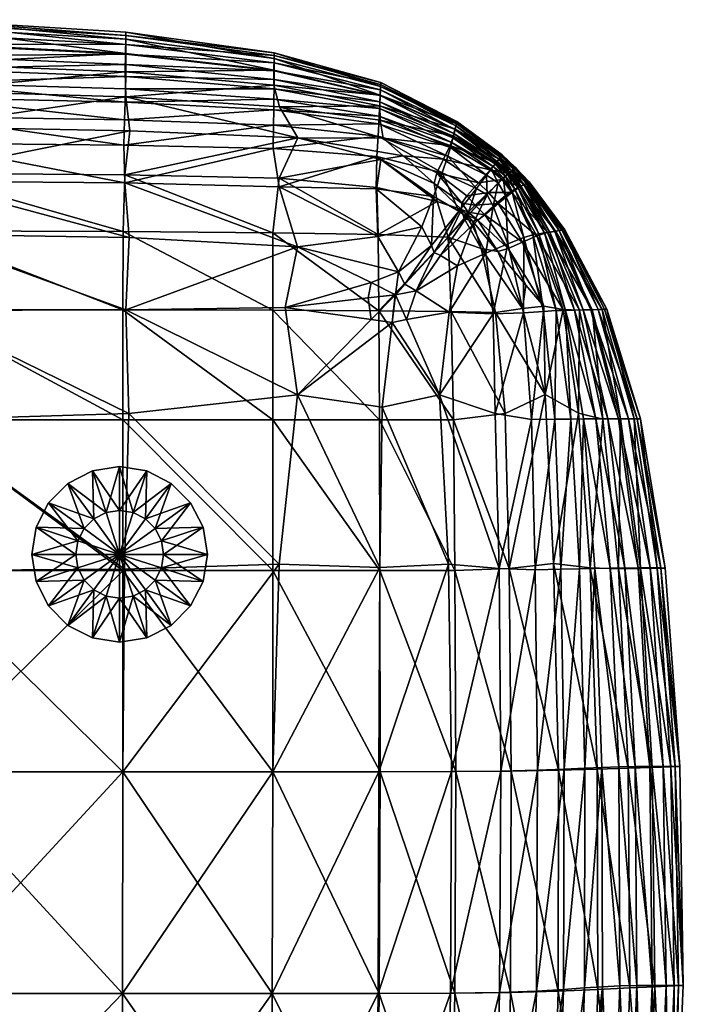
# Model space of a CAD drawing. Header units: centimetres. Extents: x -65 to 65, y -44 to 44.
# Tile 16 of 16: x 46 to 65, y 16 to 44. Entities that reach past the tile are written whole.
import ezdxf

# ---------------------------------------------------------------- set-up
doc = ezdxf.new("R2010")
doc.units = ezdxf.units.CM
doc.layers.get('0').update_dxf_attribs({"true_color": 0xc7c7c7})

msp = doc.modelspace()

# ---------------------------------------------------------------- meshes
at = {"color": 251, "true_color": 0x565656}
mesh = msp.add_polyface(dxfattribs=at)
corners = [(49.083, 40.591, 36.725), (43.115, 40.702, 36.756), (43.087, 39.389, 38.363), (48.938, 39.335, 38.297), (48.969, 41.56, 34.94), (43.149, 41.727, 34.948), (43.183, 42.501, 32.968), (48.943, 42.273, 32.968), (48.957, 42.798, 30.239), (43.211, 43.085, 30.24), (49.061, 37.557, 3.822), (43.07, 37.653, 3.796), (43.087, 39.157, 4.194), (48.939, 39.108, 4.209), (48.97, 35.493, 3.532), (43.061, 35.472, 3.474), (49.056, 32.54, 3.317), (48.969, 43.403, 21.499), (48.965, 43.204, 26.186), (53.188, 42.651, 26.181), (53.185, 42.32, 30.237), (48.957, 41.784, 6.834), (48.965, 42.144, 7.891), (53.188, 41.786, 7.891), (48.969, 42.478, 9.157), (53.19, 42.058, 9.157), (48.971, 42.777, 10.655), (53.19, 42.302, 10.654), (48.971, 43.051, 13.015), (53.19, 42.525, 13.013), (53.863, 40.395, 36.665), (53.179, 41.891, 32.967), (53.856, 37.286, 3.852), (53.854, 33.077, 3.486), (43.239, 43.649, 16.873), (48.971, 43.305, 16.869), (43.239, 43.366, 13.016), (43.236, 43.757, 21.504), (43.115, 40.239, 4.67), (48.909, 40.183, 4.677), (43.149, 41, 5.25), (48.926, 40.908, 5.252), (48.943, 41.407, 5.962), (43.183, 41.539, 5.962), (43.211, 41.959, 6.834), (48.881, 32.362, 41.495), (48.882, 35.49, 40.675), (43.061, 35.495, 40.882), (43.07, 37.745, 39.741), (48.886, 37.725, 39.612), (53.157, 37.691, 39.397), (53.155, 35.482, 40.331), (53.166, 40.09, 4.689), (53.172, 40.754, 5.255), (53.179, 41.186, 5.962), (53.185, 41.493, 6.834), (43.239, 43.062, 10.655), (43.236, 42.729, 9.157), (43.228, 42.358, 7.891), (53.19, 42.733, 16.864), (53.19, 42.812, 21.492), (43.228, 43.537, 26.189)]
mesh.append_faces([[corners[k] for k in face] for face in [(0, 1, 2), (2, 3, 0), (1, 0, 4), (4, 5, 1), (6, 7, 8), (8, 9, 6), (7, 6, 5), (5, 4, 7), (10, 11, 12), (12, 13, 10), (11, 10, 14), (14, 15, 11), (15, 14, 16), (17, 18, 19), (18, 8, 20), (21, 22, 23), (22, 24, 25), (24, 26, 27), (26, 28, 29), (30, 0, 3), (4, 0, 30), (20, 8, 7), (31, 7, 4), (32, 10, 13), (14, 10, 32), (33, 16, 14), (34, 35, 28), (28, 36, 34), (35, 34, 37), (37, 17, 35), (38, 39, 13), (13, 12, 38), (39, 38, 40), (40, 41, 39), (42, 43, 44), (44, 21, 42), (43, 42, 41), (41, 40, 43), (45, 46, 47), (48, 47, 46), (46, 49, 48), (2, 48, 49), (49, 3, 2), (3, 49, 50), (49, 46, 51), (13, 39, 52), (39, 41, 53), (41, 42, 54), (42, 21, 55), (56, 36, 28), (28, 26, 56), (57, 56, 26), (26, 24, 57), (58, 57, 24), (24, 22, 58), (44, 58, 22), (22, 21, 44), (28, 35, 59), (35, 17, 60), (61, 9, 8), (8, 18, 61), (37, 61, 18), (18, 17, 37)]], dxfattribs={"vtx2": -1, "color": 251})
mesh = msp.add_polyface(dxfattribs=at)
corners = [(53.188, 42.651, 26.181), (53.19, 42.812, 21.492), (48.969, 43.403, 21.499), (53.185, 42.32, 30.237), (48.965, 43.204, 26.186), (56.209, 41.611, 30.234), (56.219, 41.852, 26.175), (56.224, 41.97, 21.485), (53.188, 41.786, 7.891), (53.185, 41.493, 6.834), (48.957, 41.784, 6.834), (53.19, 42.058, 9.157), (48.965, 42.144, 7.891), (56.202, 41.421, 9.157), (56.194, 41.224, 7.891), (56.185, 41.01, 6.834), (53.19, 42.302, 10.654), (48.969, 42.478, 9.157), (53.19, 42.525, 13.013), (48.971, 42.777, 10.655), (56.216, 41.761, 13.01), (56.209, 41.599, 10.653), (48.938, 39.335, 38.297), (53.334, 39.244, 38.186), (53.863, 40.395, 36.665), (56.229, 39.776, 37.193), (56.119, 38.979, 38.167), (53.347, 41.279, 34.925), (56.295, 40.382, 36.013), (48.969, 41.56, 34.94), (53.179, 41.891, 32.967), (56.196, 41.3, 32.966), (48.943, 42.273, 32.968), (56.214, 40.897, 34.762), (48.939, 39.108, 4.209), (53.335, 38.998, 4.232), (53.856, 37.286, 3.852), (56.14, 37.585, 3.978), (56.092, 38.943, 4.297), (53.505, 35.559, 3.628), (55.952, 36.272, 3.754), (55.863, 35.839, 3.702), (48.97, 35.493, 3.532), (53.854, 33.077, 3.486), (55.951, 35.219, 3.663), (53.157, 37.691, 39.397), (53.155, 35.482, 40.331), (48.886, 37.725, 39.612), (56.174, 35.469, 39.8), (56.152, 37.639, 39.034), (53.154, 32.362, 41.021), (48.882, 35.49, 40.675), (56.189, 32.362, 40.331), (53.166, 40.09, 4.689), (53.172, 40.754, 5.255), (48.909, 40.183, 4.677), (56.155, 40.441, 5.262), (56.112, 39.86, 4.716), (53.179, 41.186, 5.962), (48.926, 40.908, 5.252), (48.943, 41.407, 5.962), (56.176, 40.787, 5.962), (53.19, 42.733, 16.864), (48.971, 43.051, 13.015), (48.971, 43.305, 16.869), (56.222, 41.912, 16.859)]
mesh.append_faces([[corners[k] for k in face] for face in [(0, 1, 2), (3, 0, 4), (0, 3, 5), (5, 6, 0), (1, 0, 6), (6, 7, 1), (8, 9, 10), (11, 8, 12), (8, 11, 13), (13, 14, 8), (9, 8, 14), (14, 15, 9), (16, 11, 17), (18, 16, 19), (16, 18, 20), (20, 21, 16), (11, 16, 21), (21, 13, 11), (22, 23, 24), (25, 24, 23), (23, 26, 25), (27, 24, 28), (24, 27, 29), (30, 31, 5), (5, 3, 30), (32, 30, 3), (29, 27, 30), (31, 30, 27), (27, 33, 31), (34, 35, 36), (37, 36, 35), (35, 38, 37), (39, 36, 40), (40, 41, 39), (36, 39, 42), (42, 39, 43), (44, 43, 39), (39, 41, 44), (45, 23, 22), (46, 45, 47), (45, 46, 48), (48, 49, 45), (23, 45, 49), (49, 26, 23), (50, 46, 51), (52, 48, 46), (53, 35, 34), (54, 53, 55), (53, 54, 56), (56, 57, 53), (35, 53, 57), (57, 38, 35), (58, 54, 59), (9, 58, 60), (58, 9, 15), (15, 61, 58), (54, 58, 61), (61, 56, 54), (62, 18, 63), (1, 62, 64), (62, 1, 7), (7, 65, 62), (18, 62, 65), (65, 20, 18)]], dxfattribs={"vtx2": -1, "color": 251})
mesh = msp.add_polyface(dxfattribs=at)
corners = [(56.219, 41.852, 26.175), (58.379, 40.787, 26.171), (58.396, 40.86, 21.478), (56.224, 41.97, 21.485), (56.209, 41.611, 30.234), (58.344, 40.636, 30.232), (56.209, 41.599, 10.653), (58.339, 40.628, 10.652), (58.311, 40.517, 9.157), (56.202, 41.421, 9.157), (56.216, 41.761, 13.01), (58.365, 40.73, 13.008), (59.427, 39.581, 6.839), (58.248, 40.26, 6.834), (58.281, 40.394, 7.891), (56.194, 41.224, 7.891), (56.185, 41.01, 6.834), (59.483, 39.654, 7.894), (53.863, 40.395, 36.665), (56.229, 39.776, 37.193), (56.864, 39.882, 36.579), (56.295, 40.382, 36.013), (56.214, 40.897, 34.762), (53.347, 41.279, 34.925), (59.343, 39.478, 34.69), (58.2, 40.17, 34.703), (58.009, 39.788, 35.778), (57.824, 39.396, 36.53), (59.008, 39.11, 35.748), (58.681, 38.738, 36.48), (56.196, 41.3, 32.966), (58.298, 40.441, 32.965), (59.514, 39.68, 32.96), (56.092, 38.943, 4.297), (57.726, 38.72, 4.406), (57.396, 37.856, 4.138), (57.834, 38.58, 37.974), (56.119, 38.979, 38.167), (56.152, 37.639, 39.034), (59.239, 39.328, 5.302), (58.139, 39.868, 5.275), (58.216, 40.121, 5.962), (56.176, 40.787, 5.962), (56.155, 40.441, 5.262), (59.371, 39.505, 5.971), (57.975, 39.396, 4.771), (58.955, 38.95, 4.84), (58.453, 38.304, 4.484), (56.112, 39.86, 4.716), (56.222, 41.912, 16.859), (58.388, 40.824, 16.854), (57.746, 39.091, 37.295), (58.524, 38.356, 37.816), (58.535, 38.529, 37.228), (58.675, 38.214, 38.011), (58.658, 38.209, 37.848), (58.675, 38.145, 4.568), (58.719, 38.278, 37.247), (58.66, 38.23, 37.279), (58.914, 38.471, 36.454), (58.719, 38.278, 37.247), (58.643, 38.202, 37.711)]
mesh.append_faces([[corners[k] for k in face] for face in [(0, 1, 2), (2, 3, 0), (1, 0, 4), (4, 5, 1), (6, 7, 8), (8, 9, 6), (7, 6, 10), (10, 11, 7), (12, 13, 14), (15, 14, 13), (13, 16, 15), (14, 15, 9), (9, 8, 14), (17, 14, 8), (18, 19, 20), (20, 21, 18), (21, 22, 23), (24, 25, 26), (21, 26, 25), (25, 22, 21), (26, 21, 20), (20, 27, 26), (28, 26, 27), (27, 29, 28), (30, 31, 5), (5, 4, 30), (31, 30, 22), (22, 25, 31), (32, 31, 25), (33, 34, 35), (36, 37, 38), (39, 40, 41), (42, 41, 40), (40, 43, 42), (41, 42, 16), (16, 13, 41), (44, 41, 13), (45, 46, 47), (47, 34, 45), (48, 45, 34), (34, 33, 48), (45, 48, 43), (43, 40, 45), (46, 45, 40), (49, 50, 11), (11, 10, 49), (50, 49, 3), (3, 2, 50), (51, 27, 20), (20, 19, 51), (36, 51, 19), (19, 37, 36), (51, 36, 52), (52, 53, 51), (27, 51, 53), (53, 29, 27), (54, 55, 52), (56, 47, 46), (57, 53, 52), (52, 55, 57), (58, 57, 55), (53, 57, 59), (59, 29, 53), (60, 58, 61)]], dxfattribs={"vtx2": -1, "color": 251})
mesh = msp.add_polyface(dxfattribs=at)
corners = [(58.379, 40.787, 26.171), (59.656, 39.869, 26.167), (59.686, 39.91, 21.474), (58.396, 40.86, 21.478), (58.344, 40.636, 30.232), (59.594, 39.787, 30.229), (58.339, 40.628, 10.652), (59.586, 39.783, 10.654), (59.537, 39.722, 9.159), (58.311, 40.517, 9.157), (58.365, 40.73, 13.008), (59.63, 39.838, 13.008), (58.281, 40.394, 7.891), (59.483, 39.654, 7.894), (59.427, 39.581, 6.839), (58.009, 39.788, 35.778), (59.008, 39.11, 35.748), (59.343, 39.478, 34.69), (58.298, 40.441, 32.965), (59.514, 39.68, 32.96), (58.2, 40.17, 34.703), (58.216, 40.121, 5.962), (59.371, 39.505, 5.971), (59.239, 39.328, 5.302), (58.248, 40.26, 6.834), (58.139, 39.868, 5.275), (58.955, 38.95, 4.84), (58.388, 40.824, 16.854), (59.67, 39.89, 16.852), (59.874, 39.381, 32.943), (59.839, 39.347, 32.933), (59.646, 39.171, 34.648), (59.679, 39.204, 34.664), (59.96, 38.837, 34.69), (59.297, 38.84, 35.714), (59.264, 38.808, 35.695), (60.034, 39.517, 26.163), (59.954, 39.454, 10.659), (59.898, 39.41, 9.166), (59.836, 39.361, 7.904), (59.801, 39.326, 7.911), (59.739, 39.276, 6.864), (59.773, 39.309, 6.854), (59.297, 38.84, 35.714), (59.679, 39.204, 34.664), (59.874, 39.381, 32.943), (59.964, 39.457, 30.22), (59.539, 39.084, 5.376), (59.567, 39.111, 5.348), (59.252, 38.773, 4.913), (59.779, 38.749, 5.302), (59.712, 39.258, 5.999), (59.68, 39.227, 6.017), (59.773, 39.309, 6.854), (59.712, 39.258, 5.999), (59.567, 39.111, 5.348), (59.252, 38.773, 4.913), (59.23, 38.752, 4.95), (60.005, 39.494, 13.012)]
mesh.append_faces([[corners[k] for k in face] for face in [(0, 1, 2), (2, 3, 0), (1, 0, 4), (4, 5, 1), (6, 7, 8), (8, 9, 6), (7, 6, 10), (10, 11, 7), (12, 13, 14), (9, 8, 13), (15, 16, 17), (18, 19, 5), (5, 4, 18), (20, 17, 19), (21, 22, 23), (24, 14, 22), (25, 23, 26), (27, 28, 11), (11, 10, 27), (28, 27, 3), (3, 2, 28), (29, 30, 31), (31, 32, 29), (33, 32, 34), (35, 34, 32), (32, 31, 35), (36, 1, 5), (37, 7, 11), (38, 8, 7), (39, 13, 8), (8, 38, 39), (39, 40, 41), (41, 42, 39), (13, 39, 42), (42, 14, 13), (43, 35, 31), (31, 44, 43), (16, 43, 44), (44, 17, 16), (45, 19, 17), (17, 44, 45), (30, 45, 44), (44, 31, 30), (19, 45, 46), (46, 5, 19), (47, 48, 49), (50, 48, 51), (52, 51, 48), (48, 47, 52), (51, 52, 41), (41, 53, 51), (54, 22, 14), (14, 42, 54), (52, 54, 42), (42, 41, 52), (54, 52, 47), (47, 55, 54), (22, 54, 55), (55, 23, 22), (56, 26, 23), (23, 55, 56), (55, 47, 57), (53, 41, 40), (58, 11, 28)]], dxfattribs={"vtx2": -1, "color": 251})
mesh = msp.add_polyface(dxfattribs=at)
corners = [(59.874, 39.381, 32.943), (60.183, 38.993, 32.96), (60.309, 39.061, 30.229), (59.964, 39.457, 30.22), (59.839, 39.347, 32.933), (59.929, 39.422, 30.215), (59.679, 39.204, 34.664), (59.96, 38.837, 34.69), (59.594, 39.787, 30.229), (59.964, 39.457, 30.22), (60.034, 39.517, 26.163), (59.999, 39.481, 26.161), (60.033, 39.51, 21.472), (60.068, 39.546, 21.473), (59.656, 39.869, 26.167), (59.686, 39.91, 21.474), (60.051, 39.532, 16.852), (60.428, 39.126, 16.852), (60.366, 39.093, 13.008), (60.005, 39.494, 13.012), (60.015, 39.496, 16.854), (59.97, 39.459, 13.014), (60.068, 39.546, 21.473), (60.452, 39.139, 21.474), (59.63, 39.838, 13.008), (60.005, 39.494, 13.012), (59.954, 39.454, 10.659), (59.919, 39.419, 10.663), (59.863, 39.375, 9.172), (59.898, 39.41, 9.166), (59.586, 39.783, 10.654), (59.801, 39.326, 7.911), (59.836, 39.361, 7.904), (59.874, 39.381, 32.943), (59.712, 39.258, 5.999), (59.957, 38.882, 5.971), (59.779, 38.749, 5.302), (59.773, 39.309, 6.854), (60.046, 38.93, 6.839), (59.836, 39.361, 7.904), (60.134, 38.976, 7.894), (59.898, 39.41, 9.166), (60.219, 39.019, 9.159), (59.954, 39.454, 10.659), (60.296, 39.058, 10.654), (60.051, 39.532, 16.852), (59.67, 39.89, 16.852), (60.034, 39.517, 26.163), (60.406, 39.113, 26.167)]
mesh.append_faces([[corners[k] for k in face] for face in [(0, 1, 2), (2, 3, 0), (4, 0, 3), (3, 5, 4), (1, 0, 6), (6, 7, 1), (8, 9, 10), (11, 10, 9), (9, 5, 11), (10, 11, 12), (12, 13, 10), (14, 10, 13), (13, 15, 14), (16, 17, 18), (18, 19, 16), (20, 16, 19), (19, 21, 20), (16, 20, 12), (12, 22, 16), (17, 16, 22), (22, 23, 17), (24, 25, 26), (27, 26, 25), (25, 21, 27), (26, 27, 28), (28, 29, 26), (30, 26, 29), (31, 32, 29), (29, 28, 31), (33, 4, 5), (5, 9, 33), (34, 35, 36), (35, 34, 37), (37, 38, 35), (39, 40, 38), (38, 37, 39), (31, 39, 37), (39, 31, 28), (28, 41, 39), (40, 39, 41), (41, 42, 40), (43, 44, 42), (42, 41, 43), (27, 43, 41), (41, 28, 27), (43, 27, 21), (21, 19, 43), (44, 43, 19), (19, 18, 44), (45, 46, 15), (15, 13, 45), (20, 45, 13), (13, 12, 20), (45, 20, 21), (21, 25, 45), (46, 45, 25), (47, 48, 23), (23, 22, 47), (11, 47, 22), (22, 12, 11), (47, 11, 5), (5, 3, 47), (48, 47, 3), (3, 2, 48)]], dxfattribs={"vtx2": -1, "color": 251})
mesh = msp.add_polyface(dxfattribs=at)
corners = [(60.973, 37.693, 32.966), (60.183, 38.993, 32.96), (59.96, 38.837, 34.69), (60.667, 37.603, 34.706), (61.203, 37.732, 30.233), (60.309, 39.061, 30.229), (60.261, 37.421, 35.79), (59.571, 38.518, 35.751), (59.19, 38.2, 36.484), (59.858, 37.24, 36.547), (61.42, 37.77, 16.855), (60.428, 39.126, 16.852), (60.452, 39.139, 21.474), (61.464, 37.777, 21.479), (61.306, 37.751, 13.009), (60.366, 39.093, 13.008), (59.423, 38.445, 4.84), (59.847, 37.376, 4.771), (59.214, 37.106, 4.406), (58.825, 37.9, 4.484), (59.779, 38.749, 5.302), (60.301, 37.551, 5.275), (60.561, 37.629, 5.962), (59.957, 38.882, 5.971), (60.046, 38.93, 6.839), (60.724, 37.657, 6.834), (59.084, 37.239, 37.977), (58.836, 38.021, 37.817), (58.6, 38.095, 38.069), (60.885, 37.684, 7.891), (60.134, 38.976, 7.894), (60.219, 39.019, 9.159), (61.039, 37.708, 9.157), (61.179, 37.73, 10.652), (60.296, 39.058, 10.654), (61.379, 37.762, 26.171), (60.406, 39.113, 26.167), (59.56, 37.155, 37.307), (58.989, 38.045, 37.231), (59.297, 38.84, 35.714), (59.264, 38.808, 35.695), (58.875, 38.436, 36.448), (58.914, 38.471, 36.454), (59.297, 38.84, 35.714), (59.008, 39.11, 35.748), (58.681, 38.738, 36.48), (58.914, 38.471, 36.454), (59.252, 38.773, 4.913), (58.675, 38.145, 4.568), (59.23, 38.752, 4.95), (58.659, 38.13, 4.612), (59.539, 39.084, 5.376), (59.567, 39.111, 5.348), (58.658, 38.209, 37.848), (58.675, 38.214, 38.011), (59.252, 38.773, 4.913), (59.567, 39.111, 5.348), (58.675, 38.145, 4.568), (58.955, 38.95, 4.84), (58.719, 38.278, 37.247), (58.66, 38.23, 37.279), (58.719, 38.278, 37.247)]
mesh.append_faces([[corners[k] for k in face] for face in [(0, 1, 2), (2, 3, 0), (1, 0, 4), (4, 5, 1), (6, 7, 8), (8, 9, 6), (7, 6, 3), (3, 2, 7), (10, 11, 12), (12, 13, 10), (11, 10, 14), (14, 15, 11), (16, 17, 18), (18, 19, 16), (17, 16, 20), (20, 21, 17), (22, 23, 24), (24, 25, 22), (23, 22, 21), (21, 20, 23), (26, 27, 28), (29, 30, 31), (31, 32, 29), (30, 29, 25), (25, 24, 30), (33, 34, 15), (15, 14, 33), (34, 33, 32), (32, 31, 34), (35, 36, 5), (5, 4, 35), (36, 35, 13), (13, 12, 36), (37, 38, 27), (9, 8, 38), (39, 7, 2), (39, 40, 41), (41, 42, 39), (7, 39, 42), (42, 8, 7), (43, 44, 45), (45, 46, 43), (40, 43, 46), (46, 41, 40), (47, 16, 19), (19, 48, 47), (49, 47, 48), (48, 50, 49), (47, 49, 51), (16, 47, 52), (52, 20, 16), (27, 53, 54), (49, 55, 56), (55, 49, 50), (50, 57, 55), (58, 55, 57), (59, 60, 41), (41, 46, 59), (61, 38, 8), (8, 42, 61), (60, 61, 42), (42, 41, 60), (38, 61, 53), (53, 27, 38)]], dxfattribs={"vtx2": -1, "color": 251})
mesh = msp.add_polyface(dxfattribs=at)
corners = [(53.856, 37.286, 3.852), (56.14, 37.585, 3.978), (56.73, 36.573, 3.866), (55.952, 36.272, 3.754), (57.396, 37.856, 4.138), (56.092, 38.943, 4.297), (57.669, 37.322, 4.13), (57.726, 38.72, 4.406), (58.453, 38.304, 4.484), (56.553, 35.129, 3.702), (56.962, 35.22, 3.754), (57.897, 33.078, 3.852), (58.17, 35.425, 3.978), (57.237, 36.033, 3.866), (59.426, 35.381, 4.297), (53.854, 33.077, 3.486), (55.951, 35.219, 3.663), (58.296, 32.364, 39.397), (58.234, 35.451, 39.034), (56.174, 35.469, 39.8), (58.145, 37.567, 38.463), (59.49, 35.415, 38.171), (58.6, 38.095, 38.069), (59.084, 37.239, 37.977), (58.524, 38.356, 37.816), (57.834, 38.58, 37.974), (56.152, 37.639, 39.034), (58.416, 36.747, 4.138), (57.924, 37.045, 4.13), (58.825, 37.9, 4.484), (59.214, 37.106, 4.406), (56.642, 35.926, 3.765), (56.915, 36.225, 3.887), (56.64, 35.924, 3.781), (56.806, 36.107, 3.903), (55.863, 35.839, 3.702), (57.744, 37.13, 4.191), (58.675, 38.145, 4.568), (57.733, 37.119, 4.238), (58.659, 38.13, 4.612), (56.642, 35.926, 3.765), (56.64, 35.924, 3.781), (56.915, 36.225, 3.887), (56.642, 35.926, 3.765), (58.675, 38.214, 38.011), (58.836, 38.021, 37.817), (58.658, 38.209, 37.848), (58.658, 38.209, 37.848), (58.643, 38.202, 37.711), (57.744, 37.13, 4.191), (58.675, 38.145, 4.568), (58.66, 38.23, 37.279), (58.719, 38.278, 37.247)]
mesh.append_faces([[corners[k] for k in face] for face in [(0, 1, 2), (2, 3, 0), (4, 1, 5), (6, 4, 7), (7, 8, 6), (4, 6, 2), (2, 1, 4), (9, 10, 11), (12, 11, 10), (10, 13, 12), (11, 12, 14), (15, 16, 9), (17, 18, 19), (20, 18, 21), (22, 20, 23), (20, 22, 24), (24, 25, 20), (26, 20, 25), (20, 26, 19), (19, 18, 20), (27, 28, 29), (12, 27, 30), (27, 12, 13), (13, 28, 27), (31, 3, 2), (2, 32, 31), (33, 31, 32), (32, 34, 33), (31, 33, 35), (35, 3, 31), (36, 6, 8), (8, 37, 36), (38, 36, 37), (37, 39, 38), (36, 38, 34), (34, 32, 36), (6, 36, 32), (32, 2, 6), (40, 10, 9), (9, 41, 40), (42, 40, 41), (41, 34, 42), (40, 42, 13), (13, 10, 40), (43, 16, 35), (35, 33, 43), (41, 43, 33), (33, 34, 41), (43, 41, 9), (9, 16, 43), (44, 22, 45), (46, 44, 47), (47, 48, 46), (24, 22, 44), (49, 28, 13), (13, 42, 49), (38, 49, 42), (42, 34, 38), (49, 38, 39), (39, 50, 49), (28, 49, 50), (50, 29, 28), (46, 48, 51), (48, 47, 52)]], dxfattribs={"vtx2": -1, "color": 251})
mesh = msp.add_polyface(dxfattribs=at)
corners = [(61.882, 35.487, 32.966), (60.973, 37.693, 32.966), (60.667, 37.603, 34.706), (61.424, 35.508, 34.766), (62.249, 35.498, 30.235), (61.203, 37.732, 30.233), (60.873, 35.595, 36.03), (60.261, 37.421, 35.79), (59.858, 37.24, 36.547), (60.358, 36.199, 36.597), (60.912, 33.084, 36.674), (61.856, 32.555, 34.927), (60.259, 35.528, 37.21), (59.49, 35.415, 38.171), (59.771, 32.545, 38.188), (62.547, 32.382, 32.967), (62.597, 35.509, 16.86), (61.42, 37.77, 16.855), (61.464, 37.777, 21.479), (62.667, 35.511, 21.486), (62.414, 35.504, 13.011), (61.306, 37.751, 13.009), (63.53, 32.392, 16.866), (63.626, 32.391, 21.495), (59.426, 35.381, 4.297), (59.485, 32.545, 4.232), (57.897, 33.078, 3.852), (60.291, 35.405, 4.716), (60.521, 32.371, 4.689), (60.859, 35.451, 5.262), (59.847, 37.376, 4.771), (59.214, 37.106, 4.406), (60.301, 37.551, 5.275), (61.222, 35.471, 5.962), (60.561, 37.629, 5.962), (60.724, 37.657, 6.834), (61.483, 35.48, 6.834), (61.64, 32.382, 5.962), (61.181, 32.377, 5.255), (58.234, 35.451, 39.034), (59.084, 37.239, 37.977), (58.145, 37.567, 38.463), (61.741, 35.487, 7.891), (60.885, 37.684, 7.891), (61.039, 37.708, 9.157), (61.987, 35.493, 9.157), (62.211, 35.499, 10.653), (61.179, 37.73, 10.652), (62.999, 32.392, 10.654), (63.278, 32.392, 13.013), (62.353, 32.39, 7.891), (62.691, 32.391, 9.157), (62.531, 35.507, 26.176), (61.379, 37.762, 26.171), (63.439, 32.39, 26.183), (63.052, 32.387, 30.238), (58.825, 37.9, 4.484), (58.416, 36.747, 4.138), (58.17, 35.425, 3.978), (58.836, 38.021, 37.817), (59.56, 37.155, 37.307), (58.989, 38.045, 37.231)]
mesh.append_faces([[corners[k] for k in face] for face in [(0, 1, 2), (2, 3, 0), (1, 0, 4), (4, 5, 1), (6, 7, 8), (8, 9, 6), (7, 6, 3), (3, 2, 7), (10, 11, 3), (3, 6, 10), (12, 10, 6), (6, 9, 12), (10, 12, 13), (13, 14, 10), (4, 0, 15), (0, 3, 11), (16, 17, 18), (18, 19, 16), (17, 16, 20), (20, 21, 17), (20, 16, 22), (16, 19, 23), (24, 25, 26), (25, 24, 27), (28, 27, 29), (30, 27, 24), (24, 31, 30), (27, 30, 32), (32, 29, 27), (33, 34, 35), (35, 36, 33), (34, 33, 29), (29, 32, 34), (37, 33, 36), (38, 29, 33), (14, 13, 39), (13, 40, 41), (42, 43, 44), (44, 45, 42), (43, 42, 36), (36, 35, 43), (46, 47, 21), (21, 20, 46), (47, 46, 45), (45, 44, 47), (45, 46, 48), (46, 20, 49), (36, 42, 50), (42, 45, 51), (52, 53, 5), (5, 4, 52), (53, 52, 19), (19, 18, 53), (19, 52, 54), (52, 4, 55), (56, 31, 57), (31, 24, 58), (59, 40, 60), (12, 60, 40), (40, 13, 12), (60, 12, 9), (9, 8, 60), (61, 60, 8)]], dxfattribs={"vtx2": -1, "color": 251})
mesh = msp.add_polyface(dxfattribs=at)
corners = [(60.624, 28.091, 4.677), (60.686, 22.384, 4.67), (59.645, 22.36, 4.194), (59.595, 28.124, 4.209), (61.35, 28.106, 5.252), (61.452, 22.412, 5.25), (43.059, 32.362, 3.226), (49.056, 32.54, 3.317), (48.924, 28.113, 3.149), (43.059, 28.068, 3.05), (43.061, 35.472, 3.474), (43.059, 28.068, 42.425), (43.059, 22.337, 42.813), (48.881, 22.337, 42.425), (48.881, 28.068, 42.076), (60.912, 33.084, 36.674), (59.771, 32.545, 38.188), (59.881, 28.124, 38.298), (61.15, 28.27, 36.727), (61.856, 32.555, 34.927), (57.897, 33.078, 3.852), (59.485, 32.545, 4.232), (58.151, 28.251, 3.822), (56.265, 32.72, 3.628), (56.197, 28.158, 3.532), (56.553, 35.129, 3.702), (53.854, 33.077, 3.486), (53.329, 28.247, 3.317), (58.336, 28.073, 39.612), (58.36, 22.346, 39.741), (59.944, 22.36, 38.363), (56.2, 28.069, 40.675), (56.206, 22.339, 40.882), (53.154, 22.337, 41.779), (53.154, 28.068, 41.495), (60.521, 32.371, 4.689), (60.291, 35.405, 4.716), (60.859, 35.451, 5.262), (61.181, 32.377, 5.255), (61.222, 35.471, 5.962), (61.64, 32.382, 5.962), (43.059, 22.337, 2.945), (48.881, 22.337, 3.05), (43.059, 32.362, 41.779), (48.881, 32.362, 41.495), (43.061, 35.495, 40.882), (61.284, 22.384, 36.756), (58.241, 22.346, 3.796), (56.176, 22.339, 3.474), (53.154, 22.337, 3.226), (58.296, 32.364, 39.397), (58.234, 35.451, 39.034), (56.174, 35.469, 39.8), (56.189, 32.362, 40.331), (48.882, 35.49, 40.675), (53.154, 32.362, 41.021), (53.155, 35.482, 40.331)]
mesh.append_faces([[corners[k] for k in face] for face in [(0, 1, 2), (2, 3, 0), (1, 0, 4), (4, 5, 1), (6, 7, 8), (8, 9, 6), (7, 6, 10), (11, 12, 13), (13, 14, 11), (15, 16, 17), (17, 18, 15), (19, 15, 18), (20, 21, 3), (3, 22, 20), (23, 20, 22), (22, 24, 23), (20, 23, 25), (26, 23, 24), (24, 27, 26), (7, 26, 27), (27, 8, 7), (25, 23, 26), (28, 29, 30), (30, 17, 28), (29, 28, 31), (31, 32, 29), (33, 34, 14), (14, 13, 33), (34, 33, 32), (32, 31, 34), (35, 0, 3), (3, 21, 35), (36, 35, 21), (37, 38, 35), (0, 35, 38), (38, 4, 0), (39, 40, 38), (41, 9, 8), (8, 42, 41), (43, 11, 14), (14, 44, 43), (45, 43, 44), (46, 18, 17), (17, 30, 46), (47, 22, 3), (3, 2, 47), (22, 47, 48), (48, 24, 22), (27, 49, 42), (42, 8, 27), (49, 27, 24), (24, 48, 49), (50, 28, 17), (17, 16, 50), (51, 50, 16), (52, 53, 50), (28, 50, 53), (53, 31, 28), (54, 44, 55), (34, 55, 44), (44, 14, 34), (55, 34, 31), (31, 53, 55), (56, 55, 53)]], dxfattribs={"vtx2": -1, "color": 251})
mesh = msp.add_polyface(dxfattribs=at)
corners = [(62.034, 22.441, 5.962), (61.886, 28.12, 5.962), (62.325, 28.132, 6.834), (62.522, 22.464, 6.834), (61.452, 22.412, 5.25), (61.35, 28.106, 5.252), (61.15, 28.27, 36.727), (62.19, 28.15, 34.941), (61.856, 32.555, 34.927), (62.547, 32.382, 32.967), (62.999, 28.12, 32.968), (63.052, 32.387, 30.238), (63.619, 28.132, 30.24), (62.249, 35.498, 30.235), (61.882, 35.487, 32.966), (63.53, 32.392, 16.866), (63.626, 32.391, 21.495), (64.323, 28.142, 21.502), (64.205, 28.143, 16.871), (63.278, 32.392, 13.013), (63.897, 28.143, 13.016), (62.414, 35.504, 13.011), (62.597, 35.509, 16.86), (61.483, 35.48, 6.834), (61.998, 32.387, 6.834), (61.64, 32.382, 5.962), (61.181, 32.377, 5.255), (61.284, 22.384, 36.756), (62.389, 22.412, 34.948), (63.27, 22.441, 32.968), (63.959, 22.464, 30.241), (64.487, 22.478, 26.192), (64.094, 28.139, 26.188), (64.742, 22.485, 21.507), (63.006, 22.478, 7.891), (62.761, 28.139, 7.891), (63.467, 22.485, 9.157), (63.176, 28.142, 9.157), (63.888, 22.488, 10.655), (63.554, 28.143, 10.655), (64.268, 22.488, 13.017), (64.35, 16.255, 13.019), (62.999, 32.392, 10.654), (62.691, 32.391, 9.157), (61.987, 35.493, 9.157), (62.211, 35.499, 10.653), (62.353, 32.39, 7.891), (61.741, 35.487, 7.891), (63.439, 32.39, 26.183), (62.667, 35.511, 21.486), (62.531, 35.507, 26.176), (64.611, 22.488, 16.875), (64.706, 16.255, 16.877)]
mesh.append_faces([[corners[k] for k in face] for face in [(0, 1, 2), (2, 3, 0), (1, 0, 4), (4, 5, 1), (6, 7, 8), (9, 8, 7), (7, 10, 9), (11, 9, 10), (10, 12, 11), (9, 11, 13), (8, 9, 14), (15, 16, 17), (17, 18, 15), (19, 15, 18), (18, 20, 19), (15, 19, 21), (16, 15, 22), (23, 24, 25), (1, 25, 24), (24, 2, 1), (25, 1, 5), (5, 26, 25), (6, 27, 28), (28, 7, 6), (10, 29, 30), (30, 12, 10), (29, 10, 7), (7, 28, 29), (31, 32, 12), (12, 30, 31), (32, 31, 33), (33, 17, 32), (34, 3, 2), (2, 35, 34), (36, 34, 35), (35, 37, 36), (38, 36, 37), (37, 39, 38), (40, 38, 39), (39, 20, 40), (38, 40, 41), (42, 19, 20), (20, 39, 42), (43, 42, 39), (39, 37, 43), (42, 43, 44), (19, 42, 45), (46, 43, 37), (37, 35, 46), (24, 46, 35), (35, 2, 24), (46, 24, 23), (43, 46, 47), (48, 11, 12), (12, 32, 48), (16, 48, 32), (32, 17, 16), (48, 16, 49), (11, 48, 50), (51, 40, 20), (20, 18, 51), (33, 51, 18), (18, 17, 33), (40, 51, 52)]], dxfattribs={"vtx2": -1, "color": 251})
at = {"color": 81, "true_color": 0x99e499}
mesh = msp.add_polyface(dxfattribs=at)
corners = [(48.789, 28.529, 0), (48.402, 29.718, 0), (48.789, 29.779, 0), (48.054, 29.541, 0), (47.777, 29.264, 0), (47.6, 28.916, 0), (47.539, 28.529, 0), (48.016, 30.907, 0), (48.789, 31.029, 0), (47.319, 30.552, 0), (46.766, 29.999, 0), (46.411, 29.302, 0), (46.289, 28.529, 0), (48.016, 30.907, 3.563), (48.789, 31.029, 3.563), (47.319, 30.552, 3.563), (46.766, 29.999, 3.563), (46.411, 29.302, 3.563), (46.289, 28.529, 3.563), (48.402, 29.718, 3.563), (48.789, 29.779, 3.563), (48.054, 29.541, 3.563), (47.777, 29.264, 3.563), (47.6, 28.916, 3.563), (47.539, 28.529, 3.563), (48.789, 28.529, 3.563)]
mesh.append_faces([[corners[k] for k in face] for face in [(0, 1, 2), (0, 3, 1), (0, 4, 3), (0, 5, 4), (0, 6, 5), (25, 20, 19), (25, 19, 21), (25, 21, 22), (25, 22, 23), (25, 23, 24)]], dxfattribs={"color": 81})
mesh.append_faces([[corners[k] for k in face] for face in [(2, 1, 7), (7, 8, 2), (1, 3, 9), (9, 7, 1), (3, 4, 10), (10, 9, 3), (4, 5, 11), (11, 10, 4), (5, 6, 12), (12, 11, 5), (8, 7, 13), (13, 14, 8), (7, 9, 15), (15, 13, 7), (9, 10, 16), (16, 15, 9), (10, 11, 17), (17, 16, 10), (11, 12, 18), (18, 17, 11), (14, 13, 19), (19, 20, 14), (13, 15, 21), (21, 19, 13), (15, 16, 22), (22, 21, 15), (16, 17, 23), (23, 22, 16), (17, 18, 24), (24, 23, 17)]], dxfattribs={"vtx2": -1, "color": 81})
mesh = msp.add_polyface(dxfattribs=at)
corners = [(48.789, 28.529, 0), (49.978, 28.916, 0), (50.039, 28.529, 0), (49.8, 29.264, 0), (49.523, 29.541, 0), (49.175, 29.718, 0), (48.789, 29.779, 0), (51.166, 29.302, 0), (51.289, 28.529, 0), (50.811, 29.999, 0), (50.258, 30.552, 0), (49.561, 30.907, 0), (48.789, 31.029, 0), (51.166, 29.302, 3.563), (51.289, 28.529, 3.563), (50.811, 29.999, 3.563), (50.258, 30.552, 3.563), (49.561, 30.907, 3.563), (48.789, 31.029, 3.563), (49.978, 28.916, 3.563), (50.039, 28.529, 3.563), (49.8, 29.264, 3.563), (49.523, 29.541, 3.563), (49.175, 29.718, 3.563), (48.789, 29.779, 3.563), (48.789, 28.529, 3.563)]
mesh.append_faces([[corners[k] for k in face] for face in [(0, 1, 2), (0, 3, 1), (0, 4, 3), (0, 5, 4), (0, 6, 5), (25, 20, 19), (25, 19, 21), (25, 21, 22), (25, 22, 23), (25, 23, 24)]], dxfattribs={"color": 81})
mesh.append_faces([[corners[k] for k in face] for face in [(2, 1, 7), (7, 8, 2), (1, 3, 9), (9, 7, 1), (3, 4, 10), (10, 9, 3), (4, 5, 11), (11, 10, 4), (5, 6, 12), (12, 11, 5), (8, 7, 13), (13, 14, 8), (7, 9, 15), (15, 13, 7), (9, 10, 16), (16, 15, 9), (10, 11, 17), (17, 16, 10), (11, 12, 18), (18, 17, 11), (14, 13, 19), (19, 20, 14), (13, 15, 21), (21, 19, 13), (15, 16, 22), (22, 21, 15), (16, 17, 23), (23, 22, 16), (17, 18, 24), (24, 23, 17)]], dxfattribs={"vtx2": -1, "color": 81})
mesh = msp.add_polyface(dxfattribs=at)
corners = [(48.789, 28.529, 0), (47.6, 28.143, 0), (47.539, 28.529, 0), (47.777, 27.795, 0), (48.054, 27.518, 0), (48.402, 27.34, 0), (48.789, 27.279, 0), (46.411, 27.757, 0), (46.289, 28.529, 0), (46.766, 27.06, 0), (47.319, 26.507, 0), (48.016, 26.152, 0), (48.789, 26.029, 0), (46.411, 27.757, 3.563), (46.289, 28.529, 3.563), (46.766, 27.06, 3.563), (47.319, 26.507, 3.563), (48.016, 26.152, 3.563), (48.789, 26.029, 3.563), (47.6, 28.143, 3.563), (47.539, 28.529, 3.563), (47.777, 27.795, 3.563), (48.054, 27.518, 3.563), (48.402, 27.34, 3.563), (48.789, 27.279, 3.563), (48.789, 28.529, 3.563)]
mesh.append_faces([[corners[k] for k in face] for face in [(0, 1, 2), (0, 3, 1), (0, 4, 3), (0, 5, 4), (0, 6, 5), (25, 20, 19), (25, 19, 21), (25, 21, 22), (25, 22, 23), (25, 23, 24)]], dxfattribs={"color": 81})
mesh.append_faces([[corners[k] for k in face] for face in [(2, 1, 7), (7, 8, 2), (1, 3, 9), (9, 7, 1), (3, 4, 10), (10, 9, 3), (4, 5, 11), (11, 10, 4), (5, 6, 12), (12, 11, 5), (8, 7, 13), (13, 14, 8), (7, 9, 15), (15, 13, 7), (9, 10, 16), (16, 15, 9), (10, 11, 17), (17, 16, 10), (11, 12, 18), (18, 17, 11), (14, 13, 19), (19, 20, 14), (13, 15, 21), (21, 19, 13), (15, 16, 22), (22, 21, 15), (16, 17, 23), (23, 22, 16), (17, 18, 24), (24, 23, 17)]], dxfattribs={"vtx2": -1, "color": 81})
mesh = msp.add_polyface(dxfattribs=at)
corners = [(48.789, 28.529, 0), (49.175, 27.34, 0), (48.789, 27.279, 0), (49.523, 27.518, 0), (49.8, 27.795, 0), (49.978, 28.143, 0), (50.039, 28.529, 0), (49.561, 26.152, 0), (48.789, 26.029, 0), (50.258, 26.507, 0), (50.811, 27.06, 0), (51.166, 27.757, 0), (51.289, 28.529, 0), (49.561, 26.152, 3.563), (48.789, 26.029, 3.563), (50.258, 26.507, 3.563), (50.811, 27.06, 3.563), (51.166, 27.757, 3.563), (51.289, 28.529, 3.563), (49.175, 27.34, 3.563), (48.789, 27.279, 3.563), (49.523, 27.518, 3.563), (49.8, 27.795, 3.563), (49.978, 28.143, 3.563), (50.039, 28.529, 3.563), (48.789, 28.529, 3.563)]
mesh.append_faces([[corners[k] for k in face] for face in [(0, 1, 2), (0, 3, 1), (0, 4, 3), (0, 5, 4), (0, 6, 5), (25, 20, 19), (25, 19, 21), (25, 21, 22), (25, 22, 23), (25, 23, 24)]], dxfattribs={"color": 81})
mesh.append_faces([[corners[k] for k in face] for face in [(2, 1, 7), (7, 8, 2), (1, 3, 9), (9, 7, 1), (3, 4, 10), (10, 9, 3), (4, 5, 11), (11, 10, 4), (5, 6, 12), (12, 11, 5), (8, 7, 13), (13, 14, 8), (7, 9, 15), (15, 13, 7), (9, 10, 16), (16, 15, 9), (10, 11, 17), (17, 16, 10), (11, 12, 18), (18, 17, 11), (14, 13, 19), (19, 20, 14), (13, 15, 21), (21, 19, 13), (15, 16, 22), (22, 21, 15), (16, 17, 23), (23, 22, 16), (17, 18, 24), (24, 23, 17)]], dxfattribs={"vtx2": -1, "color": 81})
at = {"color": 251, "true_color": 0x565656}
mesh = msp.add_polyface(dxfattribs=at)
corners = [(61.452, 22.412, 5.25), (61.435, 16.138, 5.263), (60.658, 16.094, 4.682), (62.032, 16.182, 5.974), (62.034, 22.441, 5.962), (62.522, 22.464, 6.834), (62.537, 16.218, 6.844), (61.83, 10.179, 6.009), (62.322, 10.227, 6.873), (61.377, 5.271, 6.08), (60.845, 5.209, 5.383), (61.25, 10.123, 5.303), (61.284, 22.384, 36.756), (61.279, 16.094, 36.731), (62.408, 16.138, 34.926), (62.389, 22.412, 34.948), (61.737, 5.209, 34.694), (62.206, 10.123, 34.849), (61.103, 10.066, 36.62), (63.196, 5.323, 30.163), (63.79, 10.227, 30.211), (63.093, 10.179, 32.907), (63.316, 16.182, 32.953), (64.031, 16.218, 30.234), (62.555, 5.271, 32.813), (63.27, 22.441, 32.968), (63.959, 22.464, 30.241), (64.578, 16.24, 26.19), (64.487, 22.478, 26.192), (64.842, 16.251, 21.508), (64.742, 22.485, 21.507), (64.326, 10.255, 26.179), (63.692, 5.354, 26.157), (63.931, 5.37, 21.496), (64.585, 10.269, 21.504), (63.006, 22.478, 7.891), (63.467, 22.485, 9.157), (63.518, 16.251, 9.163), (63.039, 16.24, 7.899), (64.35, 16.255, 13.019), (63.954, 16.255, 10.659), (63.888, 22.488, 10.655), (63.71, 10.274, 10.669), (64.099, 10.274, 13.024), (63.474, 5.375, 13.033), (63.282, 10.269, 9.179), (63.11, 5.375, 10.689), (62.812, 10.255, 7.922), (62.712, 5.37, 9.212), (62.277, 5.354, 7.969), (64.45, 10.274, 16.878), (63.803, 5.375, 16.878), (64.706, 16.255, 16.877), (64.611, 22.488, 16.875), (64.268, 22.488, 13.017)]
mesh.append_faces([[corners[k] for k in face] for face in [(0, 1, 2), (3, 4, 5), (5, 6, 3), (4, 3, 1), (1, 0, 4), (7, 3, 6), (6, 8, 7), (9, 7, 8), (10, 11, 7), (3, 7, 11), (11, 1, 3), (12, 13, 14), (14, 15, 12), (16, 17, 18), (13, 18, 17), (17, 14, 13), (19, 20, 21), (22, 21, 20), (20, 23, 22), (21, 22, 14), (14, 17, 21), (24, 21, 17), (25, 22, 23), (23, 26, 25), (22, 25, 15), (15, 14, 22), (27, 28, 26), (26, 23, 27), (28, 27, 29), (29, 30, 28), (31, 27, 23), (23, 20, 31), (32, 31, 20), (33, 34, 31), (27, 31, 34), (34, 29, 27), (35, 36, 37), (37, 38, 35), (5, 35, 38), (38, 6, 5), (39, 40, 41), (36, 41, 40), (40, 37, 36), (42, 43, 44), (45, 42, 46), (42, 45, 37), (37, 40, 42), (43, 42, 40), (40, 39, 43), (47, 45, 48), (8, 47, 49), (47, 8, 6), (6, 38, 47), (45, 47, 38), (38, 37, 45), (50, 34, 33), (43, 50, 51), (50, 43, 39), (39, 52, 50), (34, 50, 52), (52, 29, 34), (53, 30, 29), (29, 52, 53), (52, 39, 54)]], dxfattribs={"vtx2": -1, "color": 251})
mesh = msp.add_polyface(dxfattribs=at)
corners = [(59.18, 5.094, 4.362), (59.472, 10.019, 4.254), (60.493, 10.066, 4.727), (60.658, 16.094, 4.682), (59.612, 16.057, 4.203), (61.435, 16.138, 5.263), (61.25, 10.123, 5.303), (60.141, 5.146, 4.819), (60.686, 22.384, 4.67), (59.645, 22.36, 4.194), (61.452, 22.412, 5.25), (43.056, 16.021, 42.892), (43.048, 9.972, 42.615), (48.85, 9.972, 42.227), (48.873, 16.021, 42.492), (43.059, 22.337, 42.813), (48.881, 22.337, 42.425), (59.465, 5.094, 37.881), (59.777, 10.019, 38.196), (58.221, 9.991, 39.555), (58.334, 16.035, 39.738), (59.923, 16.057, 38.343), (56.182, 16.024, 40.902), (56.103, 9.976, 40.687), (57.988, 5.063, 39.148), (58.36, 22.346, 39.741), (59.944, 22.36, 38.363), (56.206, 22.339, 40.882), (53.138, 16.021, 41.824), (53.154, 22.337, 41.779), (53.091, 9.972, 41.581), (52.995, 5.042, 41), (55.944, 5.048, 40.188), (43.056, 16.021, 2.926), (43.059, 22.337, 2.945), (48.881, 22.337, 3.05), (48.873, 16.021, 3.035), (43.048, 9.972, 3.008), (48.85, 9.972, 3.113), (43.033, 5.042, 3.208), (61.279, 16.094, 36.731), (61.284, 22.384, 36.756), (61.103, 10.066, 36.62), (60.71, 5.146, 36.39), (58.21, 16.035, 3.8), (58.241, 22.346, 3.796), (56.151, 16.024, 3.471), (56.176, 22.339, 3.474), (58.099, 9.991, 3.858), (57.875, 5.063, 3.986), (55.916, 5.048, 3.687), (56.073, 9.976, 3.537), (48.804, 5.042, 3.303), (53.091, 9.972, 3.289), (53.138, 16.021, 3.216), (52.995, 5.042, 3.461), (53.154, 22.337, 3.226)]
mesh.append_faces([[corners[k] for k in face] for face in [(0, 1, 2), (3, 2, 1), (1, 4, 3), (2, 3, 5), (5, 6, 2), (7, 2, 6), (8, 3, 4), (4, 9, 8), (3, 8, 10), (11, 12, 13), (13, 14, 11), (15, 11, 14), (14, 16, 15), (17, 18, 19), (20, 19, 18), (18, 21, 20), (19, 20, 22), (22, 23, 19), (24, 19, 23), (25, 20, 21), (21, 26, 25), (20, 25, 27), (27, 22, 20), (28, 29, 16), (16, 14, 28), (29, 28, 22), (22, 27, 29), (30, 28, 14), (14, 13, 30), (31, 30, 13), (32, 23, 30), (28, 30, 23), (23, 22, 28), (33, 34, 35), (35, 36, 33), (37, 33, 36), (36, 38, 37), (39, 37, 38), (40, 41, 26), (26, 21, 40), (42, 40, 21), (21, 18, 42), (43, 42, 18), (44, 45, 9), (9, 4, 44), (45, 44, 46), (46, 47, 45), (48, 44, 4), (4, 1, 48), (49, 48, 1), (50, 51, 48), (44, 48, 51), (51, 46, 44), (52, 38, 53), (54, 53, 38), (38, 36, 54), (53, 54, 46), (46, 51, 53), (55, 53, 51), (56, 54, 36), (36, 35, 56), (54, 56, 47), (47, 46, 54)]], dxfattribs={"vtx2": -1, "color": 251})

doc.saveas('drawing.dxf')
